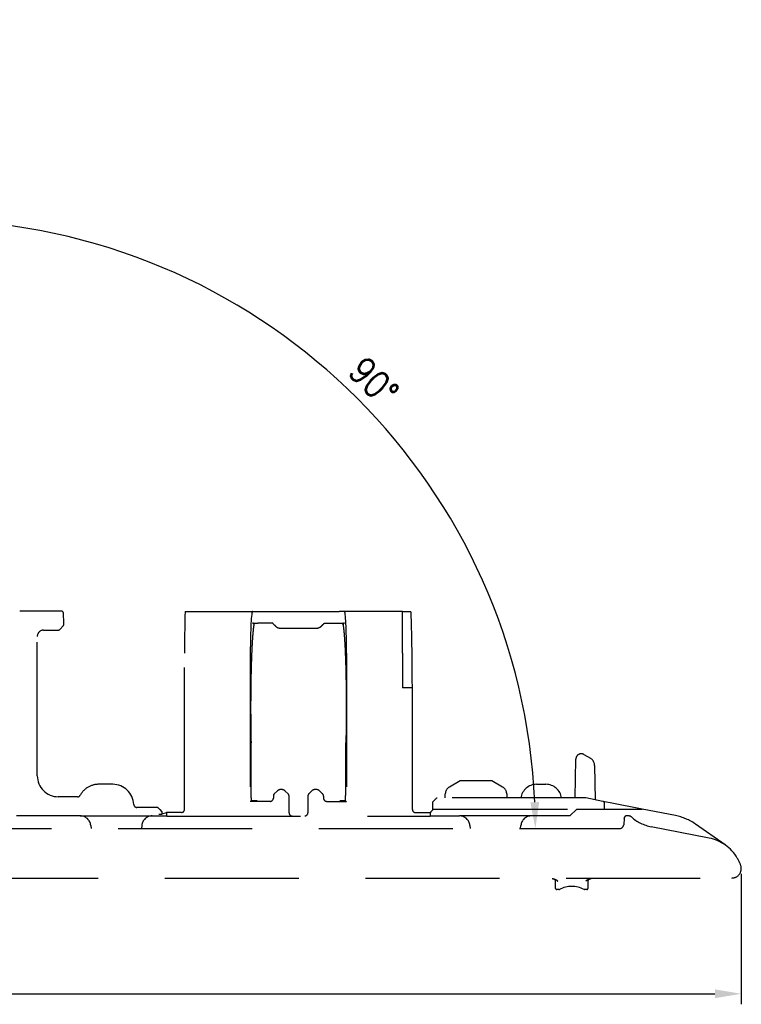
# Model space of a CAD drawing. Header units: millimetres. Extents: x -556 to 0, y 0 to 403.
# Tile 16 of 57: x -263 to -195, y 144 to 238. Entities that reach past the tile are written whole.
import ezdxf

# ---------------------------------------------------------------- set-up
doc = ezdxf.new("R2010")
doc.units = ezdxf.units.MM
doc.header["$LTSCALE"] = 2
doc.linetypes.add('HIDDEN', pattern=[9.525, 6.35, -3.175])
doc.layers.get('DEFPOINTS').update_dxf_attribs({"color": 3})
doc.layers.add('0-DIM', color=3, linetype='Continuous')
doc.styles.add('ROMANS', font='romans.shx', dxfattribs={"width": 0.85})
doc.dimstyles.new('STAND01', dxfattribs={"dimtxt": 2.5, "dimasz": 2.5, "dimexe": 1, "dimexo": 0.5, "dimgap": 1, "dimtad": 1, "dimdec": 8, "dimdsep": 46, "dimtxsty": 'ROMANS', "dimcen": 0.09, "dimadec": 8, "dimazin": 2, "dimtp": 0.05, "dimtm": 0.05, "dimtfac": 0.6, "dimtdec": 8, "dimtmove": 0, "dimatfit": 0, "dimfxl": 1, "dimtolj": 1, "dimarcsym": 0})

# ---------------------------------------------------------------- blocks, each defined once
blk = doc.blocks.new('*D9')
at = {"layer": '0-DIM', "color": 0, "lineweight": -2, "transparency": 16777216}
blk.add_arc((-271.97, 161.084), 57.792, 2.47874, 87.52126, dxfattribs=at)
at = {"layer": '0-DIM', "color": 0, "transparency": 16777216}
for points in [[(-269.48, 218.405), (-269.462, 219.238), (-271.97, 218.875)], [(-213.816, 163.592), (-214.649, 163.574), (-214.178, 161.084)]]:
    blk.add_solid(points, dxfattribs=at)
at = {"layer": 'DEFPOINTS', "color": 0, "transparency": 16777216}
for p in [(-271.97, 237.912), (-221.921, 189.979), (-271.97, 171.277), (-272.825, 161.084), (-206.19, 161.084)]:
    blk.add_point(p, dxfattribs=at)
at = {"layer": '0-DIM', "color": 0, "transparency": 16777216, "insert": (-229.514, 203.54), "char_height": 2.5, "attachment_point": 5, "rotation": 315, "style": 'ROMANS'}
blk.add_mtext('\\A1;90°', dxfattribs=at)
blk = doc.blocks.new('*D10')
at = {"layer": '0-DIM', "color": 0, "lineweight": -2, "transparency": 16777216}
for p, q in [((-431.6, 186.503), (-431.6, 144.387)), ((-194.623, 156.784), (-194.623, 144.387)), ((-429.1, 145.387), (-197.123, 145.387))]:
    blk.add_line(p, q, dxfattribs=at)
at = {"layer": '0-DIM', "color": 0, "transparency": 16777216}
for points in [[(-429.1, 145.804), (-429.1, 144.97), (-431.6, 145.387)], [(-197.123, 145.804), (-197.123, 144.97), (-194.623, 145.387)]]:
    blk.add_solid(points, dxfattribs=at)
at = {"layer": 'DEFPOINTS', "color": 0, "transparency": 16777216}
for p in [(-431.6, 187.003), (-194.623, 157.284), (-194.623, 145.387)]:
    blk.add_point(p, dxfattribs=at)
at = {"layer": '0-DIM', "color": 0, "transparency": 16777216, "insert": (-313.112, 148.292), "char_height": 2.5, "attachment_point": 5, "style": 'ROMANS'}
blk.add_mtext('\\A1;237 [9.33"]', dxfattribs=at)
blk = doc.blocks.new('CGI0800-02')
at = {"linetype": 'HIDDEN', "extrusion": (1, -1.22465e-16, -2.22045e-16)}
for p, q in [((-259.18730794, 181.73360879), (-262.31279921, 181.73360879)), ((-258.93767162, 180.59172856), (-258.98758204, 181.54407598)), ((-247.41809568, 181.71371831), (-241.03322247, 181.71371831)), ((-241.03322247, 181.71371831), (-241.03042373, 181.71371831)), ((-241.03042373, 181.71371831), (-240.53110896, 181.71371831)), ((-240.53110896, 181.71371831), (-232.81364429, 181.71371831)), ((-232.31432953, 181.71371831), (-232.81364429, 181.71371831)), ((-232.31153078, 181.71371831), (-232.31432953, 181.71371831)), ((-226.77835561, 181.71371831), (-232.31153078, 181.71371831)), ((-226.77835561, 177.74862445), (-226.77835561, 181.71371831)), ((-226.77835561, 181.71371831), (-226.01266278, 181.71371831)), ((-258.93384826, 180.51877452), (-258.93767162, 180.59172856)), ((-241.03042373, 180.61952608), (-240.90480508, 180.49390742)), ((-239.1358605, 180.59469359), (-240.53110896, 180.59469359)), ((-234.20889276, 180.59469359), (-232.81364429, 180.59469359)), ((-232.31432953, 180.61952608), (-232.43994818, 180.49390742)), ((-260.87345955, 179.93360879), (-259.48909472, 179.93360879)), ((-258.988517, 180.37057351), (-259.34404194, 179.99592838)), ((-234.91620792, 180.09431254), (-238.42854533, 180.09431254)), ((-261.47336816, 166.10075925), (-261.47336816, 179.33370018)), ((-247.49005881, 163.66371831), (-247.48791328, 177.74862445)), ((-241.24284561, 177.74862445), (-241.24928742, 163.66371831)), ((-232.10190765, 177.74862445), (-232.09546584, 163.66371831)), ((-226.77835561, 177.74862445), (-226.77835561, 174.43802589)), ((-225.85633568, 174.43802589), (-226.77835561, 174.43802589)), ((-225.85469445, 163.66371831), (-225.85633568, 174.43802589)), ((-241.1739789, 165.51275651), (-241.1739789, 169.22732225)), ((-232.17077436, 165.51275651), (-232.17077436, 169.22732225)), ((-210.39369455, 163.98360879), (-210.32950893, 167.66080037)), ((-209.58002955, 168.11662149), (-208.95693304, 167.75687656)), ((-208.55705489, 167.07801816), (-208.50002392, 163.81071642)), ((-222.32855795, 165.04566162), (-221.30805593, 165.63484873)), ((-221.30805389, 165.63484928), (-218.31661905, 165.63484928)), ((-218.31661701, 165.63484873), (-217.29611499, 165.04566162)), ((-254.30639844, 165.28360879), (-255.64033789, 165.28360879)), ((-238.96674846, 164.37696603), (-238.70042204, 164.64321127)), ((-238.27104086, 164.78942791), (-238.34737928, 164.78942791)), ((-237.65215248, 164.37739216), (-237.91785727, 164.64309695)), ((-235.42689599, 164.64309695), (-235.69260078, 164.37739216)), ((-234.99737398, 164.78942791), (-235.0737124, 164.78942791)), ((-234.37800479, 164.37696603), (-234.64433121, 164.64321127)), ((-214.07007269, 165.28360879), (-213.17666363, 165.28360879)), ((-258.07343251, 164.10106386), (-259.47367277, 164.10106386)), ((-258.07343251, 164.10106386), (-258.07269749, 164.08703888)), ((-257.66023887, 164.08360879), (-258.07251773, 164.08360879)), ((-241.1339869, 163.70212059), (-241.24928742, 163.66371831)), ((-240.58730493, 163.71728775), (-241.13337453, 163.71728775)), ((-239.05469445, 164.1645587), (-239.05469445, 163.96367262)), ((-237.56418823, 162.58360879), (-237.56418823, 164.16491623)), ((-235.78056503, 164.16491623), (-235.78056503, 162.58360879)), ((-234.29005881, 164.1645587), (-234.29005881, 163.96367262)), ((-232.21137872, 163.71728775), (-232.75744832, 163.71728775)), ((-232.21076635, 163.70212059), (-232.09546584, 163.66371831)), ((-223.74736081, 163.78709927), (-223.94772721, 163.5836697)), ((-209.37753974, 163.98360879), (-223.54357003, 163.98360879)), ((-222.74193947, 163.98360879), (-222.72807061, 164.38076089)), ((-216.89660233, 164.38076089), (-216.88273347, 163.98360879)), ((-207.76554901, 163.66600665), (-209.37753974, 163.98360879)), ((-250.03883237, 163.08360879), (-252.00857338, 163.08360879)), ((-249.83504159, 162.88709927), (-249.6346752, 162.6836697)), ((-247.49005881, 162.90124528), (-247.49005881, 163.66371831)), ((-239.35464876, 163.66371831), (-241.24928742, 163.66371831)), ((-233.9901045, 163.66371831), (-232.09546584, 163.66371831)), ((-225.85469445, 162.90124528), (-225.85469445, 163.66371831)), ((-224.13049539, 162.63365447), (-223.83505769, 162.93360879)), ((-223.94772721, 163.5836697), (-223.93527229, 162.83186212)), ((-223.83505769, 162.93360879), (-210.2491041, 162.93360879)), ((-210.8991041, 162.28360879), (-210.2491041, 162.93360879)), ((-210.2491041, 162.93360879), (-204.0482612, 162.93360879)), ((-207.06453021, 163.52788857), (-207.76554901, 163.66600665)), ((-207.60208114, 163.2266279), (-207.60421832, 163.47152435)), ((-207.59952401, 162.93360879), (-207.60208114, 163.2266279)), ((-204.0482612, 162.93360879), (-207.06453021, 163.52788857)), ((-200.87139307, 162.30768701), (-204.0482612, 162.93360879)), ((-257.97818372, 162.28360879), (-263.43845803, 162.28360879)), ((-257.38969934, 162.28360879), (-257.97818372, 162.28360879)), ((-257.38969934, 162.28360879), (-250.55703699, 162.28360879)), ((-250.55703699, 162.28360879), (-249.16907646, 162.28360879)), ((-249.6346752, 162.6836697), (-249.63831932, 162.46370238)), ((-249.6234813, 162.46507635), (-249.21450511, 162.60129097)), ((-249.21490484, 162.57841797), (-249.21450511, 162.60129097)), ((-247.79001312, 162.60129097), (-249.21450511, 162.60129097)), ((-249.16907646, 162.28360879), (-249.16913678, 162.26644944)), ((-249.16913678, 162.26644944), (-224.17561648, 162.26644944)), ((-225.55474014, 162.60129097), (-224.13024815, 162.60129097)), ((-224.1756768, 162.28360879), (-221.38969934, 162.28360879)), ((-224.17561648, 162.26644944), (-224.1756768, 162.28360879)), ((-224.12995763, 162.60119421), (-224.13049539, 162.63365447)), ((-224.13024815, 162.60129097), (-224.12984842, 162.57841797)), ((-224.13024815, 162.60129097), (-224.12995763, 162.60119421)), ((-224.12469631, 162.28360879), (-224.12995763, 162.60119421)), ((-214.55703699, 162.28360879), (-221.38969934, 162.28360879)), ((-210.8991041, 162.28360879), (-214.55703699, 162.28360879)), ((-205.7360322, 162.08186349), (-205.79142275, 161.4487465)), ((-205.7360322, 162.08186349), (-205.73435447, 162.10103994)), ((-205.32869914, 162.28360879), (-205.53511553, 162.28360879)), ((-272.82479899, 161.08360879), (-206.18990063, 161.08360879)), ((-256.39350464, 161.37076453), (-256.36838177, 161.08360879)), ((-251.55323169, 161.37076453), (-251.57835456, 161.08360879)), ((-220.39350464, 161.37076453), (-220.36838177, 161.08360879)), ((-215.57835456, 161.08360879), (-215.55323169, 161.37076453)), ((-197.67166011, 160.17149036), (-203.19160676, 161.25905671)), ((-196.15058843, 159.52354645), (-198.97005346, 161.49775712)), ((-268.39367969, 156.38360879), (-195.52336816, 156.38360879)), ((-212.51885545, 156.28360879), (-212.51972814, 156.38360879)), ((-212.41829501, 156.28360879), (-212.51885545, 156.28360879)), ((-208.92788087, 156.28360879), (-209.02844131, 156.28360879)), ((-208.92700818, 156.38360879), (-208.92788087, 156.28360879)), ((-212.25177133, 155.38273614), (-212.25790298, 156.0853541)), ((-212.05177133, 155.28360879), (-212.15177514, 155.28360879)), ((-211.93580373, 155.28360879), (-212.05177133, 155.28360879)), ((-209.39496499, 155.28360879), (-209.5109326, 155.28360879)), ((-209.29496118, 155.28360879), (-209.39496499, 155.28360879)), ((-209.18883334, 156.0853541), (-209.19496499, 155.38273614))]:
    blk.add_line(p, q, dxfattribs=at)
at = {"linetype": 'HIDDEN'}
for centre, radius, start, end in [((-259.18730794, 181.53360879), 0.2, 3, 90), ((-241.6739789, 169.22732225), 0.5, 0, 1.3177976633), ((-231.67077436, 169.22732225), 0.5, 178.6822023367, 180), ((-209.83002955, 167.68360879), 0.5, 60, 182.6145611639), ((-209.35693304, 167.06405624), 0.8, 1, 60), ((-255.64033789, 163.28360879), 2, 122.290876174, 151.4281218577), ((-255.64033789, 163.28360879), 2, 90, 122.290876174), ((-254.30639844, 163.28360879), 2, 2.491906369, 90), ((-221.92855795, 164.35284129), 0.8, 120, 178), ((-217.69611499, 164.35284129), 0.8, 2, 60), ((-214.07007269, 163.78360879), 1.5, 90, 172.3377443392), ((-213.17666363, 163.78360879), 1.5, 7.6622556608, 90), ((-257.66023887, 164.38360879), 0.3, 270, 331.4281218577), ((-252.00857338, 163.38360879), 0.3, 182.491906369, 270), ((-207.80421071, 163.46977905), 0.2, 0.5, 78.8540713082), ((-257.38969934, 161.28360879), 1, 5, 90), ((-250.55703699, 161.28360879), 1, 90, 175), ((-221.38969934, 161.28360879), 1, 5, 90), ((-214.55703699, 161.28360879), 1, 90, 175), ((-205.53511553, 162.08360879), 0.2, 90, 175.0000000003), ((-205.32869914, 161.88360879), 0.4, 48.5903778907, 90), ((-202.4183727, 165.18360879), 4, 228.5903778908, 258.8540713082), ((-201.83793564, 157.4019969), 5, 55, 78.8540713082), ((-206.18990063, 161.48360879), 0.4, 270, 355), ((-198.44489418, 156.24693827), 4, 30.6084018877, 78.8540713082), ((-198.44489418, 156.24693827), 4, 19.5366549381, 30.6084018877), ((-195.52336816, 157.28360879), 0.9, 270, 19.5366549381), ((-212.45789537, 156.08360879), 0.2, 0.5, 90), ((-208.98884095, 156.08360879), 0.2, 90, 179.5), ((-212.15177514, 155.38360879), 0.1, 180.5, 270), ((-211.93580373, 155.38360879), 0.1, 270, 297.795772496), ((-210.72336816, 153.08360879), 2.5, 62.204227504, 117.795772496), ((-209.5109326, 155.38360879), 0.1, 242.204227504, 270), ((-209.29496118, 155.38360879), 0.1, 270, 359.5)]:
    blk.add_arc(centre, radius, start, end, dxfattribs=at)
for centre, major_axis, ratio, start_param, end_param in [((-247.41809568, 177.71371831), (0, 4), 0.0174550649, 0, 1.5620696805), ((-241.03322247, 177.71371831), (0, -4), 0.0524077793, 3.1415926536, 4.7036623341), ((-232.31153078, 177.71371831), (0, -4), 0.0524077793, 1.5795229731, 3.1415926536), ((-226.01266278, 172.56371831), (0, 9.15), 0.0174550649, 4.9186916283, 6.2831853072), ((-259.13357417, 180.50830733), (-0.01047022, 0.19978372), 0.999710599, 3.9006663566, 4.7123889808), ((-240.53110896, 180.62089748), (-0.5, 0), 0.0524077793, 0.0523598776, 1.5707963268), ((-232.81364429, 180.62089748), (0.5, 0), 0.0524077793, 4.7123889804, 6.2308254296), ((-260.87327677, 179.3335174), (-0.42439331, 0.42439331), 0.9996954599, 5.497939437, 7.0684311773), ((-259.4891209, 180.13363926), (0.07896302, -0.1837914), 0.9998195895, 5.8774616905, 6.6889089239), ((-259.47306351, 166.10136851), (-1.41464438, -1.41464438), 0.9996954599, 5.497939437, 7.0684311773), ((-238.34692252, 164.28874174), (-0.1582391, 0.47510336), 0.9984778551, 5.9621349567, 6.7463151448), ((-238.27126922, 164.28874174), (0.08224425, 0.49390441), 0.9985916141, 5.6634582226, 6.447961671), ((-235.07348403, 164.28874174), (-0.08224425, 0.49390441), 0.9985916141, 6.1184089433, 6.9029123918), ((-234.99783074, 164.28874174), (0.1582391, 0.47510336), 0.9984778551, 5.8200554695, 6.6042356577), ((-239.35474014, 163.96376401), (0.21219666, -0.21219666), 0.9996954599, 5.497939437, 7.0684311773), ((-238.75464875, 164.16428431), (-0.09494346, 0.28506201), 0.9984778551, 0.4631298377, 1.2488325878), ((-237.86419965, 164.16477903), (0.04934655, 0.29634265), 0.9985916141, 4.8776220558, 5.6634582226), ((-235.4805536, 164.16477903), (-0.04934655, 0.29634265), 0.9985916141, 0.6197270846, 1.4055632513), ((-234.59010451, 164.16428431), (0.09494346, 0.28506201), 0.9984778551, 5.0343527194, 5.8200554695), ((-233.99001311, 163.96376401), (-0.21219666, -0.21219666), 0.9996954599, 5.497939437, 7.0684311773), ((-223.7403766, 163.78360879), (0.19701127, 0.19993209), 0.0264526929, 0.0260603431, 1.5794033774), ((-249.84202581, 162.88360879), (-0.19701127, 0.19993209), 0.0264526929, 4.7037819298, 6.257124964), ((-247.79010451, 162.90133667), (0.21219666, -0.21219666), 0.9996954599, 5.497939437, 7.0684311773), ((-225.55464875, 162.90133667), (-0.21219666, -0.21219666), 0.9996954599, 5.497939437, 7.0684311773), ((-249.92311149, 162.46535029), (0.30004115, 0), 0.0174500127, 4.7123889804, 6.230840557), ((-249.19927402, 162.57841797), (-0.00525709, -0.29999988), 0.0520867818, 4.7133017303, 6.0978033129), ((-237.26417681, 162.58365449), (-0.13418145, -0.26838333), 0.9998096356, 5.1760822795, 5.193383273), ((-237.26679487, 162.57841797), (0.15856423, -0.25655358), 0.980675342, 4.1674879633, 5.7208309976), ((-236.07795839, 162.57841797), (0.15856423, 0.25655358), 0.980675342, 3.7039469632, 5.2572899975), ((-236.08057645, 162.58365449), (0.13418145, -0.26838333), 0.9998096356, 1.0898020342, 1.1071030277), ((-224.14547924, 162.57841797), (-0.00525709, 0.29999988), 0.0520867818, 3.3269746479, 4.7114762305)]:
    blk.add_ellipse(centre, major_axis=major_axis, ratio=ratio, start_param=start_param, end_param=end_param, dxfattribs=at)
for points, knots in [([(-262.31279921, 181.73360879), (-262.35839359, 181.73360879), (-262.40461308, 181.73360879), (-262.50602263, 181.73360879), (-262.56156086, 181.73360879), (-262.65516717, 181.73360879), (-262.69197172, 181.73360879), (-262.74855447, 181.73360879), (-262.76764439, 181.73360879), (-262.81791031, 181.73360879), (-262.84946459, 181.73360879), (-262.93329484, 181.73360879), (-262.98683398, 181.73360879), (-263.07431442, 181.73360879), (-263.10703065, 181.73360879), (-263.13991517, 181.73360879)], [-0.00109333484, -0.00109333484, -0.00109333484, -0.00109333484, 0.18411190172, 0.18411190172, 0.39577502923, 0.39577502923, 0.52806448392, 0.52806448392, 0.59420921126, 0.59420921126, 0.70004077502, 0.70004077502, 0.86937127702, 0.86937127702, 0.96817086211, 0.96817086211, 0.96817086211, 0.96817086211]), ([(-238.78158809, 180.24052918), (-238.80906697, 180.26799968), (-238.83654585, 180.29547018), (-238.95463665, 180.41352499), (-239.04524858, 180.50410929), (-239.1358605, 180.59469359)], [-0.92520451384, -0.92520451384, -0.92520451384, -0.92520451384, -0.8086392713, -0.8086392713, -0.42426402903, -0.42426402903, -0.42426402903, -0.42426402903]), ([(-234.56316516, 180.24052918), (-234.53568628, 180.26799968), (-234.5082074, 180.29547018), (-234.3901166, 180.41352499), (-234.29950468, 180.50410929), (-234.20889276, 180.59469359)], [-0.92520451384, -0.92520451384, -0.92520451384, -0.92520451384, -0.8086392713, -0.8086392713, -0.42426402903, -0.42426402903, -0.42426402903, -0.42426402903]), ([(-240.89889765, 180.47828142), (-240.91316138, 180.40426051), (-240.92878437, 180.30447778), (-240.9625849, 180.04107156), (-240.98097242, 179.86780916), (-241.01752463, 179.45606013), (-241.03561832, 179.21482553), (-241.06999616, 178.67657549), (-241.08617435, 178.38006258), (-241.11631238, 177.73380896), (-241.13020286, 177.38387789), (-241.15487677, 176.64674563), (-241.16566025, 176.25969679), (-241.18388816, 175.45958726), (-241.19140532, 175.0420222), (-241.20284785, 174.18817677), (-241.20677552, 173.75307863), (-241.21096022, 172.87919736), (-241.2112263, 172.44252637), (-241.20812047, 171.5667344), (-241.20471657, 171.12853341), (-241.19341497, 170.19627103), (-241.18487401, 169.7066913), (-241.17411114, 169.23882119)], [2.2005960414, 2.2005960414, 2.2005960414, 2.2005960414, 3.2138578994, 3.2138578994, 4.4180374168, 4.4180374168, 5.6853946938, 5.6853946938, 6.980756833, 6.980756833, 8.2880535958, 8.2880535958, 9.5941511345, 9.5941511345, 10.9133871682, 10.9133871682, 12.2229334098, 12.2229334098, 13.535720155, 13.535720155, 14.8510384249, 14.8510384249, 16.3904244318, 16.3904244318, 16.3904244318, 16.3904244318]), ([(-238.42854533, 180.09431254), (-238.49357835, 180.09431254), (-238.55798419, 180.10701398), (-238.67929131, 180.15680747), (-238.7348432, 180.19379853), (-238.78158809, 180.24052918)], [0, 0, 0, 0, 0.19509906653, 0.19509906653, 0.39338931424, 0.39338931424, 0.39338931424, 0.39338931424]), ([(-234.56316516, 180.24052918), (-234.60917532, 180.19453304), (-234.66372492, 180.15796561), (-234.78472186, 180.10742303), (-234.850136, 180.09431254), (-234.91620792, 180.09431254)], [0, 0, 0, 0, 0.19517482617, 0.19517482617, 0.39339183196, 0.39339183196, 0.39339183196, 0.39339183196]), ([(-232.4458556, 180.47828142), (-232.43159188, 180.40426051), (-232.41596888, 180.30447778), (-232.38216836, 180.04107156), (-232.36378083, 179.86780916), (-232.32722863, 179.45606013), (-232.30913494, 179.21482553), (-232.2747571, 178.67657549), (-232.25857891, 178.38006258), (-232.22844088, 177.73380896), (-232.21455039, 177.38387789), (-232.18987649, 176.64674563), (-232.17909301, 176.25969679), (-232.1608651, 175.45958726), (-232.15334794, 175.0420222), (-232.14190541, 174.18817677), (-232.13797773, 173.75307863), (-232.13379304, 172.87919736), (-232.13352696, 172.44252637), (-232.13663278, 171.5667344), (-232.14003669, 171.12853341), (-232.15133829, 170.19627103), (-232.15987925, 169.7066913), (-232.17064211, 169.23882119)], [-14.3104940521, -14.3104940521, -14.3104940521, -14.3104940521, -13.2972321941, -13.2972321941, -12.0930526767, -12.0930526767, -10.8256953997, -10.8256953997, -9.5303332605, -9.5303332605, -8.2230364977, -8.2230364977, -6.916938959, -6.916938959, -5.5977029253, -5.5977029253, -4.2881566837, -4.2881566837, -2.9753699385, -2.9753699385, -1.6600516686, -1.6600516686, -0.1206656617, -0.1206656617, -0.1206656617, -0.1206656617]), ([(-241.13257434, 163.70308801), (-241.13770105, 163.79327599), (-241.1424808, 163.89237856), (-241.15114857, 164.10513479), (-241.15503787, 164.21879362), (-241.1617943, 164.45727253), (-241.16466175, 164.58209253), (-241.16928495, 164.83930676), (-241.17104079, 164.97169907), (-241.17338775, 165.24031437), (-241.1739789, 165.37653473), (-241.1739789, 165.51275651)], [-0.82598828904, -0.82598828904, -0.82598828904, -0.82598828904, -0.66079063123, -0.66079063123, -0.49559297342, -0.49559297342, -0.33039531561, -0.33039531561, -0.16519765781, -0.16519765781, 0, 0, 0, 0]), ([(-232.21217892, 163.70308801), (-232.2070522, 163.79327599), (-232.20227246, 163.89237856), (-232.19360469, 164.10513479), (-232.18971538, 164.21879362), (-232.18295896, 164.45727253), (-232.1800915, 164.58209253), (-232.1754683, 164.83930676), (-232.17371247, 164.97169907), (-232.17136551, 165.24031437), (-232.17077436, 165.37653473), (-232.17077436, 165.51275651)], [-0.82598828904, -0.82598828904, -0.82598828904, -0.82598828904, -0.66079063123, -0.66079063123, -0.49559297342, -0.49559297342, -0.33039531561, -0.33039531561, -0.16519765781, -0.16519765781, 0, 0, 0, 0]), ([(-212.41829501, 156.28360879), (-212.39930105, 156.28360879), (-212.37873425, 156.28248835), (-212.34449902, 156.27715454), (-212.33148065, 156.27432503), (-212.31873313, 156.27046454)], [0, 0, 0, 0, 0.06567499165, 0.06567499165, 0.10611792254, 0.10611792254, 0.10611792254, 0.10611792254]), ([(-212.31873313, 156.27046454), (-212.31220776, 156.26848838), (-212.30559109, 156.26626544), (-212.25098171, 156.24601482), (-212.20941833, 156.21882539), (-212.13329238, 156.15896749), (-212.09572053, 156.12144604), (-212.05829318, 156.08402181), (-212.05808576, 156.0838144), (-212.05788014, 156.08360879)], [0.07866006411, 0.07866006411, 0.07866006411, 0.07866006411, 0.0953865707, 0.0953865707, 0.21491763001, 0.21491763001, 0.3589424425, 0.3589424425, 0.35973807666, 0.35973807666, 0.35973807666, 0.35973807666]), ([(-209.38885618, 156.08360879), (-209.38864886, 156.08381611), (-209.38844485, 156.0840201), (-209.35101773, 156.1214441), (-209.31344503, 156.15896663), (-209.23731799, 156.21882539), (-209.19575462, 156.24601482), (-209.14114523, 156.26626544), (-209.13452857, 156.26848838), (-209.12800319, 156.27046454)], [-0.0008795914, -0.0008795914, -0.0008795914, -0.0008795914, 0, 0, 0.15790359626, 0.15790359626, 0.28894971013, 0.28894971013, 0.30728756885, 0.30728756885, 0.30728756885, 0.30728756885]), ([(-209.12800319, 156.27046454), (-209.1194367, 156.27305884), (-209.11071404, 156.27519641), (-209.09004081, 156.2792929), (-209.07823053, 156.28089395), (-209.05339784, 156.28314372), (-209.04057879, 156.28360879), (-209.02844131, 156.28360879)], [0.25438513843, 0.25438513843, 0.25438513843, 0.25438513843, 0.28175805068, 0.28175805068, 0.31862091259, 0.31862091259, 0.36087129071, 0.36087129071, 0.36087129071, 0.36087129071])]:
    blk.add_open_spline(points, degree=3, knots=knots, dxfattribs=at)
for points in [[(-240.90480507, 180.49390742), (-240.89963325, 180.4887356), (-240.89789036, 180.4835059), (-240.89889735, 180.47828142)], [(-232.44583779, 180.47828143), (-232.4468604, 180.48355019), (-232.44507983, 180.48877577), (-232.43994818, 180.49390742)], [(-232.21076635, 163.70212059), (-232.21173231, 163.70244231), (-232.21219716, 163.70276499), (-232.21217864, 163.70308801)]]:
    blk.add_open_spline(points, degree=3, dxfattribs=at)
at = {"layer": '0-DIM'}
dim = blk.add_angular_dim_2l(base=(-221.9208577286, 189.9794945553), line1=((-271.97, 171.2774928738), (-271.97, 237.9123912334)), line2=((-272.8247989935, 161.0836087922), (-206.1899006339, 161.0836087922)), dimstyle='STAND01', dxfattribs=at)
dim.commit()
dim.dimension.update_dxf_attribs({"geometry": '*D9', "text_midpoint": (-229.5140561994, 203.5395525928)})
dim = blk.add_linear_dim(base=(-194.62336816, 145.38699654), p1=(-431.6, 187.00274111), p2=(-194.62336816, 157.28360879), text='237 [9.33"]', dimstyle='STAND01', override={"dimdec": 0}, dxfattribs=at)
dim.commit()
dim.dimension.update_dxf_attribs({"geometry": '*D10', "text_midpoint": (-313.11168408, 148.29175845)})

msp = doc.modelspace()

# ---------------------------------------------------------------- block references
msp.add_blockref('CGI0800-02', (0, 0))

doc.saveas('drawing.dxf')
